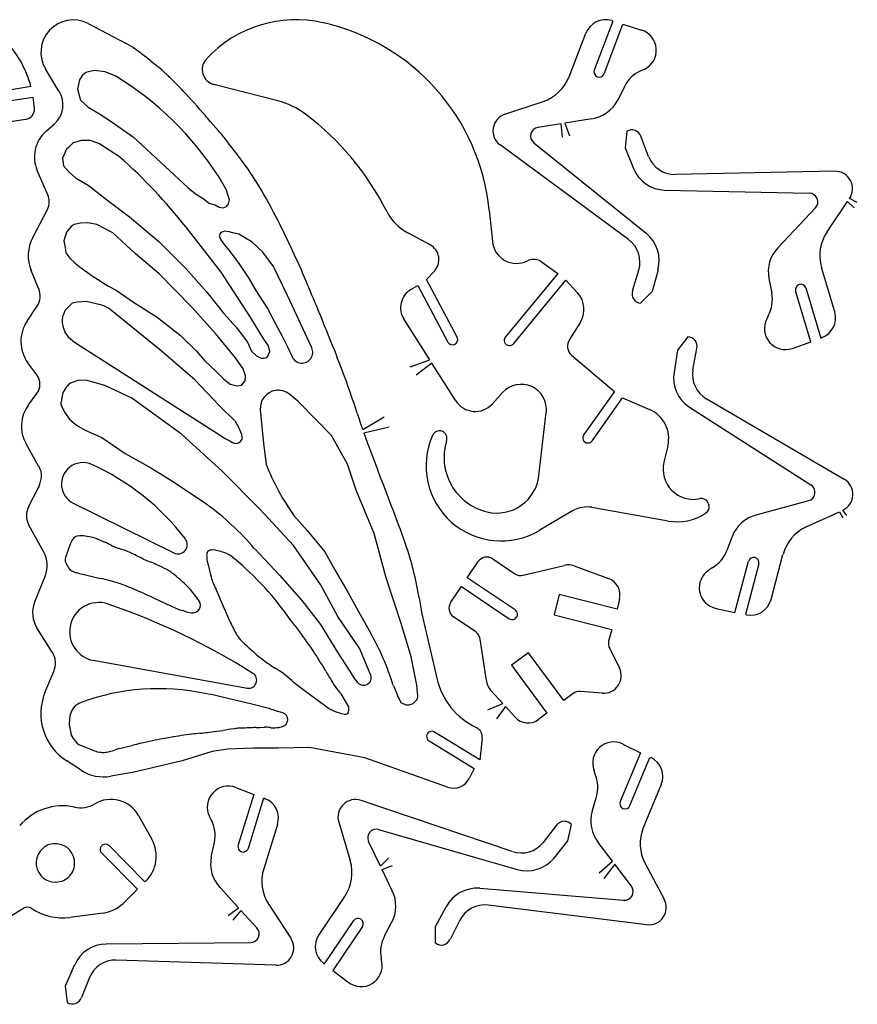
# Model space of a CAD drawing. Extents: x 277 to 555, y 173 to 336.
# Tile 3 of 3: x 419 to 555, y 173 to 333. Entities that reach past the tile are written whole.
import ezdxf

# ---------------------------------------------------------------- set-up
doc = ezdxf.new("R2010")
doc.units = 0
doc.header["$MEASUREMENT"] = 0
doc.layers.add('CYAN', color=4, linetype='CONTINUOUS')

msp = doc.modelspace()

# ---------------------------------------------------------------- linework, layer by layer
at = {"layer": 'CYAN', "color": 7}
for p, q in [((430, 331.96), (436.18, 328.73)), ((514.95, 332.36), (511.94, 324.43)), ((513.53, 323.8), (516.59, 331.85)), ((514.78, 332.42), (514.95, 332.36)), ((516.59, 331.85), (519.59, 330.89)), ((507.86, 323.35), (510.58, 330.38)), ((440.03, 326.01), (441.22, 325.05)), ((425.3, 321.03), (423.15, 324.54)), ((429.04, 323.52), (428.64, 322.84)), ((429.66, 324.03), (429.04, 323.52)), ((430.97, 324.37), (429.66, 324.03)), ((432.78, 324.14), (430.97, 324.37)), ((434.48, 323.41), (432.78, 324.14)), ((441.22, 325.05), (441.28, 324.99)), ((442.07, 324.37), (443.04, 323.41)), ((519.99, 324.54), (519.48, 324.31)), ((428.64, 322.84), (428.3, 321.31)), ((460.72, 319.44), (450.35, 322.1)), ((420.77, 321.76), (414.99, 320.8)), ((428.3, 321.31), (428.76, 319.55)), ((516.82, 321.76), (515.74, 319.55)), ((415.21, 319.16), (421.11, 320.06)), ((428.76, 319.55), (430, 318.42)), ((497.49, 317.29), (503.67, 319.33)), ((430, 318.42), (431.87, 317.34)), ((431.87, 317.34), (433.74, 316.1)), ((419.86, 316.44), (414.19, 315.53)), ((423.2, 314.51), (424.56, 315.7)), ((433.74, 316.1), (437.37, 313.55)), ((449.84, 316.04), (451.14, 314.57)), ((506.59, 315.74), (502.82, 315.13)), ((506.8, 313.56), (506.59, 315.74)), ((511.55, 316.55), (507.18, 315.84)), ((507.18, 315.84), (507.93, 313.78)), ((517.21, 314.51), (516.93, 311.85)), ((427.62, 312.64), (426.83, 311.9)), ((427.79, 312.7), (427.62, 312.64)), ((428.87, 313.04), (427.79, 312.7)), ((430.34, 313.04), (428.87, 313.04)), ((431.76, 312.53), (430.34, 313.04)), ((435.1, 310.37), (431.76, 312.53)), ((437.37, 313.55), (446.15, 305.44)), ((502.14, 312.64), (520.33, 298.02)), ((520.73, 310.43), (519.48, 313.72)), ((426.49, 311.62), (425.87, 310.15)), ((426.83, 311.9), (426.49, 311.62)), ((517.5, 297), (496.7, 312.3)), ((516.93, 311.85), (518.29, 308.5)), ((425.87, 310.15), (426.04, 308.9)), ((423.49, 304.25), (421.79, 308.16)), ((426.04, 308.9), (426.89, 307.94)), ((426.89, 307.94), (427.96, 306.97)), ((550.87, 308.05), (525.03, 307.54)), ((427.96, 306.97), (430, 305.78)), ((452.39, 304.99), (451.2, 307.09)), ((430, 305.78), (433.01, 303.46)), ((446.15, 305.44), (447.4, 304.37)), ((452.9, 303.4), (452.39, 304.99)), ((523.39, 304.99), (546.74, 304.48)), ((433.01, 303.46), (436.69, 300.68)), ((447.4, 304.37), (448.76, 303.57)), ((448.76, 303.57), (449.55, 302.89)), ((449.55, 302.89), (450.57, 302.61)), ((452.44, 302.33), (452.73, 302.78)), ((452.73, 302.78), (452.9, 303.4)), ((549.63, 298.25), (552.92, 303.13)), ((552.92, 303.13), (554.03, 302.13)), ((554.52, 302.99), (553.25, 303.63)), ((421.05, 297.34), (423.43, 301.87)), ((450.57, 302.61), (451.25, 302.21)), ((451.25, 302.21), (451.88, 302.1)), ((451.88, 302.1), (452.44, 302.33)), ((494.94, 301.76), (495.45, 296.66)), ((547.76, 302.1), (541.64, 295.64)), ((428.76, 299.66), (427.74, 299.44)), ((429.95, 299.72), (428.76, 299.66)), ((431.42, 299.44), (429.95, 299.72)), ((436.69, 300.68), (441.45, 296.66)), ((426.49, 298.19), (426.09, 296.77)), ((427.28, 299.1), (426.49, 298.19)), ((427.74, 299.44), (427.28, 299.1)), ((434.03, 298.08), (431.42, 299.44)), ((437.65, 294.73), (434.03, 298.08)), ((451.54, 291.73), (445.87, 298.98)), ((451.42, 298.02), (451.25, 297.62)), ((451.65, 298.19), (451.42, 298.02)), ((452.16, 298.36), (451.65, 298.19)), ((452.84, 298.25), (452.16, 298.36)), ((453.46, 298.08), (452.84, 298.25)), ((454.43, 297.85), (453.46, 298.08)), ((485.37, 296.15), (481.74, 298.08)), ((426.09, 296.77), (426.32, 295.7)), ((441.45, 296.66), (445.81, 292.3)), ((451.25, 297.62), (451.31, 297.34)), ((451.31, 297.34), (451.48, 296.94)), ((451.48, 296.94), (452.05, 296.21)), ((456.58, 296.55), (454.43, 297.85)), ((458.28, 294.96), (456.58, 296.55)), ((426.32, 295.7), (426.43, 294.85)), ((426.43, 294.85), (427.06, 294)), ((452.05, 296.21), (452.78, 295.3)), ((452.78, 295.3), (454.31, 293.26)), ((460.04, 292.64), (458.28, 294.96)), ((427.06, 294), (427.85, 293.2)), ((441.45, 291.5), (437.65, 294.73)), ((454.31, 293.26), (455.96, 290.77)), ((503.16, 293.54), (506.05, 291.5)), ((422.01, 289.07), (420.82, 291.96)), ((445.81, 292.3), (449.21, 288.5)), ((456.35, 284.31), (451.54, 291.73)), ((462.3, 287.93), (460.04, 292.64)), ((484.8, 290.54), (486.05, 291.84)), ((518.12, 288.67), (519.14, 292.01)), ((522.26, 292.07), (521.29, 288.61)), ((550.87, 285.27), (548.72, 292.47)), ((446.78, 286.06), (441.45, 291.5)), ((455.96, 290.77), (457.15, 288.73)), ((489.79, 281.08), (484.8, 290.54)), ((506.05, 291.5), (497.55, 281.25)), ((498.91, 280.17), (507.35, 290.43)), ((507.35, 290.43), (509.22, 288.39)), ((540.22, 290.71), (540.67, 288.33)), ((434.54, 288.78), (437.37, 286.86)), ((449.21, 288.5), (451.93, 285.1)), ((457.15, 288.73), (459.07, 285.84)), ((482.25, 288.9), (483.38, 289.58)), ((483.38, 289.58), (488.26, 280.4)), ((521.29, 288.61), (519.42, 286.69)), ((547.02, 280.45), (544.53, 288.67)), ((546.17, 289.18), (548.61, 281.02)), ((428.25, 286.86), (427.45, 286.69)), ((429.72, 286.97), (428.25, 286.86)), ((432.21, 286.35), (429.72, 286.97)), ((437.37, 286.86), (441.17, 284.42)), ((466.21, 279.49), (462.3, 287.93)), ((420.14, 283.8), (421.73, 286.18)), ((426.26, 285.44), (426.04, 284.93)), ((426.49, 285.78), (426.26, 285.5)), ((426.26, 285.5), (426.26, 285.44)), ((427.45, 286.69), (426.49, 285.78)), ((441.85, 278.98), (433.52, 285.72)), ((450.63, 281.76), (446.78, 286.06)), ((459.07, 285.84), (460.32, 283.34)), ((441.17, 284.42), (444.96, 281.47)), ((451.93, 285.1), (453.97, 282.83)), ((458.45, 280.85), (456.35, 284.31)), ((485.34, 277.51), (481.12, 284.14)), ((540.11, 284.65), (539.88, 284.14)), ((425.92, 283.06), (425.92, 282.95)), ((425.92, 282.95), (426.32, 281.87)), ((453.97, 282.83), (455.79, 280.4)), ((460.32, 283.34), (461.4, 281.36)), ((509.62, 283.46), (507.92, 280.79)), ((426.32, 281.87), (426.83, 281.19)), ((426.83, 281.19), (427.79, 280.4)), ((444.96, 281.47), (447.57, 278.92)), ((453.86, 277.85), (450.63, 281.76)), ((459.19, 279.77), (458.45, 280.85)), ((461.4, 281.36), (462.02, 280.17)), ((527.07, 281.25), (525.43, 279.09)), ((548.61, 281.02), (548.78, 281.13)), ((427.79, 280.4), (452.33, 264.76)), ((447.29, 274.28), (441.85, 278.98)), ((447.57, 278.92), (448.93, 277.34)), ((455.79, 280.4), (456.47, 278.92)), ((456.47, 278.92), (457.26, 278.19)), ((459.41, 278.87), (459.19, 279.77)), ((462.02, 280.17), (462.42, 279.43)), ((462.42, 279.43), (463.04, 278.02)), ((525.43, 279.09), (524.86, 275.52)), ((527.92, 275.92), (528.55, 279.38)), ((544.02, 279.38), (547.02, 280.45)), ((448.93, 277.34), (450.63, 275.75)), ((455.11, 276.09), (453.86, 277.85)), ((457.26, 278.19), (458, 277.79)), ((458, 277.79), (458.51, 277.79)), ((458.51, 277.79), (458.96, 277.9)), ((458.96, 277.9), (459.19, 278.36)), ((459.19, 278.36), (459.41, 278.87)), ((482.15, 276.38), (485.34, 277.51)), ((508.26, 278.3), (515.23, 272.41)), ((421.73, 275.07), (420.26, 277.05)), ((450.63, 275.75), (451.93, 274.45)), ((455.5, 274.96), (455.11, 276.09)), ((485.67, 276.99), (483.13, 275.03)), ((489.56, 270.88), (485.67, 276.99)), ((428.36, 274.16), (427.17, 273.77)), ((429.66, 274.22), (428.36, 274.16)), ((431.02, 273.88), (429.66, 274.22)), ((451.2, 270.14), (447.29, 274.28)), ((451.93, 274.45), (453.01, 273.6)), ((454.82, 273.43), (455.45, 274.11)), ((455.45, 274.11), (455.5, 274.96)), ((432.72, 273.37), (431.02, 273.88)), ((437.09, 271.33), (432.72, 273.37)), ((453.01, 273.6), (454.14, 273.31)), ((454.14, 273.31), (454.82, 273.43)), ((420.37, 270.25), (421.73, 272.07)), ((425.81, 271.67), (425.64, 270.71)), ((445.13, 265.49), (437.09, 271.33)), ((463.95, 270.82), (462.59, 271.95)), ((497.1, 272.24), (495.4, 270.37)), ((515.23, 272.41), (510.24, 265.44)), ((511.66, 264.47), (516.53, 271.39)), ((516.53, 271.39), (520.9, 269.46)), ((552.4, 258.18), (530.08, 271.22)), ((425.7, 270.08), (426.21, 269.06)), ((453.86, 267.53), (451.2, 270.14)), ((457.88, 269.46), (458.39, 263.96)), ((467.01, 267.7), (463.95, 270.82)), ((527.36, 269.86), (547.02, 257.28)), ((426.21, 269.06), (427, 267.93)), ((427, 267.93), (428.13, 266.97)), ((474.46, 266.25), (477.96, 268.32)), ((502.99, 258.81), (504.18, 269.01)), ((428.13, 266.97), (429.55, 266.12)), ((454.43, 266.57), (453.86, 267.53)), ((454.88, 265.44), (454.43, 266.57)), ((469.39, 265.27), (467.01, 267.7)), ((478.74, 266.62), (474.67, 265.64)), ((429.55, 266.12), (432.21, 264.93)), ((432.21, 264.93), (436.01, 262.38)), ((451.76, 259.43), (445.13, 265.49)), ((452.33, 264.76), (452.95, 264.42)), ((471.99, 260.62), (469.39, 265.27)), ((422.01, 260.34), (419.97, 263.91)), ((452.95, 264.42), (453.41, 264.13)), ((458.39, 263.96), (458.85, 260.62)), ((475.39, 263.62), (476.92, 259.66)), ((523.84, 263.57), (523.22, 260.96)), ((436.01, 262.38), (440.15, 260.05)), ((440.15, 260.05), (443.66, 257.9)), ((473.41, 256.43), (471.99, 260.62)), ((422.47, 258.98), (422.41, 259.49)), ((422.47, 258.47), (422.47, 258.98)), ((457.83, 253.37), (451.76, 259.43)), ((420.43, 253.82), (421.9, 256.65)), ((421.9, 256.65), (422.07, 256.99)), ((443.66, 257.9), (449.21, 254.16)), ((476.3, 249.4), (473.41, 256.43)), ((427.62, 254.33), (443.89, 246.28)), ((523.9, 251.44), (511.55, 253.65)), ((530.36, 254.33), (530.47, 254.05)), ((546.62, 254.73), (538.07, 252.4)), ((463.27, 247.47), (457.83, 253.37)), ((463.32, 252.35), (465.48, 249.91)), ((508.43, 253.08), (503.05, 249.91)), ((546.23, 250.48), (551.62, 252.94)), ((551.62, 252.94), (552.18, 251.93)), ((552.81, 252.34), (552.18, 253.2)), ((422.86, 246.4), (420.43, 250.76)), ((427.79, 248.83), (427.45, 248.38)), ((428.19, 249), (427.79, 248.83)), ((428.64, 249.06), (428.19, 249)), ((431.14, 248.66), (430.8, 248.78)), ((465.48, 249.91), (468.31, 246.45)), ((478.28, 242.26), (476.3, 249.4)), ((534.27, 248.95), (533.42, 246.68)), ((427.28, 248.04), (427.17, 247.81)), ((467.63, 241.18), (463.27, 247.47)), ((449.38, 246.57), (449.21, 246.17)), ((449.78, 246.74), (449.38, 246.57)), ((450.01, 246.74), (449.78, 246.74)), ((450.23, 246.79), (450.01, 246.74)), ((450.63, 246.74), (450.23, 246.79)), ((451.03, 246.62), (450.63, 246.74)), ((451.48, 246.51), (451.03, 246.62)), ((456.98, 246.96), (461, 242.66)), ((468.31, 246.45), (469.78, 243.79)), ((540.56, 238.75), (542.49, 246)), ((426.32, 245.32), (426.32, 244.92)), ((426.32, 244.92), (426.49, 244.47)), ((426.49, 244.47), (426.72, 244.07)), ((426.72, 244.07), (426.83, 243.85)), ((426.83, 243.85), (427, 243.62)), ((449.33, 244.7), (449.5, 244.13)), ((449.5, 244.13), (449.55, 243.9)), ((449.55, 243.9), (449.61, 243.62)), ((491.37, 242.26), (493.13, 244.87)), ((495.51, 245.32), (499.08, 242.88)), ((500.44, 242.66), (507.07, 244.24)), ((508.71, 244.19), (514.27, 242.15)), ((531.04, 243.85), (530.53, 243.51)), ((534.72, 236.65), (536.93, 244.92)), ((538.58, 244.53), (536.42, 236.31)), ((421.33, 238.24), (423.09, 242.6)), ((427, 243.62), (427.45, 243.34)), ((428.64, 242.94), (429.38, 242.77)), ((429.38, 242.77), (430.23, 242.54)), ((449.61, 243.62), (449.72, 243.22)), ((461, 242.66), (464.63, 238.58)), ((469.78, 243.79), (472.05, 239.94)), ((480.72, 234.67), (478.28, 242.26)), ((499.14, 237.05), (491.37, 242.26)), ((446.61, 240.33), (445.93, 241.01)), ((470.41, 235.97), (467.63, 241.18)), ((488.71, 238.29), (490.47, 240.84)), ((490.47, 240.84), (498.17, 235.63)), ((447.97, 238.52), (446.61, 240.33)), ((450.63, 240.56), (452.05, 237.27)), ((472.05, 239.94), (474.03, 236.31)), ((506.28, 239.54), (505.43, 236.25)), ((515.63, 237.16), (506.28, 239.54)), ((443.49, 237.67), (444.68, 237.1)), ((464.63, 238.58), (467.63, 234.67)), ((483.61, 239.03), (483.95, 237.05)), ((516.02, 238.8), (515.63, 237.16)), ((444.68, 237.1), (444.85, 237.05)), ((444.85, 237.05), (445.08, 236.99)), ((445.08, 236.99), (445.47, 236.93)), ((445.47, 236.93), (445.87, 236.76)), ((445.87, 236.76), (446.72, 236.59)), ((452.05, 237.27), (452.39, 236.42)), ((452.39, 236.42), (452.9, 235.29)), ((473.98, 230.76), (470.41, 235.97)), ((474.03, 236.31), (475.73, 233.36)), ((492.79, 233.48), (489.16, 235.91)), ((505.43, 236.25), (514.78, 233.87)), ((531.66, 237.27), (534.72, 236.65)), ((536.42, 236.31), (536.59, 236.25)), ((467.63, 234.67), (470.41, 230.13)), ((482.31, 229.45), (480.72, 234.67)), ((484.18, 235.69), (486.44, 226)), ((424.22, 230.19), (421.73, 234.16)), ((514.78, 233.87), (514.27, 232)), ((494.49, 225.6), (493.47, 232.34)), ((470.41, 230.13), (472.33, 227.19)), ((475.39, 227.36), (473.98, 230.76)), ((501.29, 230.08), (498.57, 228.09)), ((507.01, 222.37), (501.29, 230.08)), ((514.44, 230.81), (516.02, 227.64)), ((430.85, 228.89), (455.79, 224.41)), ((483.21, 224.86), (482.31, 229.45)), ((498.57, 228.09), (504.29, 220.33)), ((423.03, 223.67), (424.45, 227.07)), ((472.33, 227.19), (472.84, 226.34)), ((472.84, 226.34), (473.18, 225.83)), ((475.68, 226.73), (475.39, 227.36)), ((464.12, 224.69), (465.19, 223.9)), ((473.18, 225.83), (473.64, 225.32)), ((479.42, 224.81), (480.1, 223.22)), ((483.33, 223.56), (483.21, 224.86)), ((452.44, 222.77), (450.86, 223.16)), ((465.19, 223.9), (467.06, 222.54)), ((472.05, 221.63), (470.97, 223.45)), ((480.1, 223.22), (480.61, 222.09)), ((483.38, 223.28), (483.33, 223.56)), ((497.15, 221.89), (495.17, 224.07)), ((508.54, 223.5), (507.01, 222.37)), ((513.25, 223.56), (509.68, 223.84)), ((456.75, 221.75), (452.44, 222.77)), ((459.24, 221.12), (456.75, 221.75)), ((467.06, 222.54), (467.91, 221.92)), ((472.22, 221.35), (472.05, 221.63)), ((480.61, 222.09), (481.46, 221.69)), ((481.46, 221.69), (481.97, 221.69)), ((481.97, 221.69), (482.65, 221.92)), ((482.65, 221.92), (483.04, 222.31)), ((494.72, 220.86), (497.15, 221.89)), ((459.36, 221.12), (459.24, 221.12)), ((459.58, 221.01), (459.36, 221.12)), ((461.51, 220.39), (460.77, 220.61)), ((469.67, 220.78), (470.01, 220.61)), ((470.69, 220.39), (470.92, 220.27)), ((470.92, 220.27), (471.31, 220.22)), ((471.77, 220.16), (472.05, 220.27)), ((472.05, 220.27), (472.16, 220.44)), ((472.16, 220.44), (472.22, 220.9)), ((472.22, 220.9), (472.22, 221.35)), ((497.58, 221.42), (496.1, 219.41)), ((499.14, 219.71), (497.58, 221.42)), ((504.29, 220.33), (502.93, 219.31)), ((427, 218.23), (427.28, 216.76)), ((427.28, 216.76), (427.57, 216.25)), ((449.33, 217.21), (450.35, 217.38)), ((450.35, 217.38), (451.82, 217.55)), ((457.2, 218.01), (457.88, 218.01)), ((457.88, 218.01), (458.56, 218.06)), ((460.26, 217.95), (460.49, 218.01)), ((460.49, 218.01), (460.89, 218.01)), ((460.89, 218.01), (461.45, 218.18)), ((493.41, 212.79), (486.1, 217.27)), ((427.57, 216.25), (428.13, 215.57)), ((428.64, 215.23), (429.61, 214.83)), ((485.2, 215.85), (492.51, 211.38)), ((493.81, 216.31), (493.41, 212.79)), ((516.59, 215.34), (519.42, 213.93)), ((431.48, 214.1), (431.93, 214.04)), ((435.1, 214.61), (436.63, 215)), ((436.63, 215), (437.2, 215.12)), ((450.12, 214.15), (445.25, 212.62)), ((452.61, 214.49), (450.12, 214.15)), ((456.75, 214.66), (452.61, 214.49)), ((460.83, 214.66), (456.75, 214.66)), ((465.87, 214.78), (460.83, 214.66)), ((474.83, 213.13), (465.87, 214.78)), ((519.42, 213.93), (516.14, 206.05)), ((428.87, 211.09), (426.55, 212.62)), ((445.25, 212.62), (440.43, 211.49)), ((488.2, 208.37), (474.83, 213.13)), ((517.72, 205.37), (520.95, 213.19)), ((520.95, 213.19), (521.12, 213.13)), ((437.2, 210.75), (433.69, 210.13)), ((440.43, 211.49), (437.2, 210.75)), ((492.51, 211.38), (491.71, 209.79)), ((512.11, 210.47), (511.94, 211.04)), ((522.77, 208.77), (519.88, 201.8)), ((453.92, 208.32), (456.86, 207.18)), ((456.86, 207.18), (454.31, 199.02)), ((455.96, 198.51), (458.45, 206.62)), ((458.45, 206.62), (458.68, 206.5)), ((498.68, 197.95), (474.2, 206.22)), ((511.6, 204.46), (512.28, 206.79)), ((438.16, 203.78), (440.32, 199.93)), ((449.95, 203.1), (449.67, 203.61)), ((470.58, 202.71), (472.45, 196.47)), ((460.66, 202.31), (458.45, 195.17)), ((477.04, 201.52), (499.48, 195.06)), ((505.82, 202.2), (503.67, 199.42)), ((507.69, 199.65), (508.26, 202.31)), ((449.95, 197.04), (450.46, 199.42)), ((477.32, 195.6), (475.39, 199.59)), ((505.43, 196.87), (507.69, 199.65)), ((514.89, 196.37), (512.57, 199.42)), ((432.21, 197.66), (437.99, 191.83)), ((439.18, 193.02), (433.46, 198.85)), ((478.7, 196.92), (477.32, 195.6)), ((512.71, 194.52), (514.89, 196.37)), ((520.16, 196.02), (523.28, 190.24)), ((477.59, 195.03), (479.28, 195.7)), ((479.25, 191.6), (477.59, 195.03)), ((515.26, 195.88), (513.51, 193.57)), ((517.95, 192.34), (515.26, 195.88)), ((439.35, 193.13), (439.18, 193.02)), ((437.99, 191.83), (435.67, 189.56)), ((454.34, 188.85), (451.37, 192.11)), ((493.41, 192), (516.7, 190.07)), ((471.54, 190.69), (467.35, 184.46)), ((452.69, 187.59), (454.34, 188.85)), ((454.75, 188.41), (453.43, 186.82)), ((457.32, 185.59), (454.75, 188.41)), ((459.24, 189.39), (462.81, 183.95)), ((486.27, 185.82), (487.97, 188.99)), ((520.44, 186.1), (494.77, 189.28)), ((432.44, 187.97), (427.06, 187.29)), ((468.25, 179.76), (473.01, 186.78)), ((490.18, 186.84), (488.6, 183.72)), ((474.43, 185.82), (469.61, 178.68)), ((478, 184.29), (479.13, 186.44)), ((486.27, 183.1), (486.27, 185.82)), ((432.95, 182.99), (456.3, 183.21)), ((460.38, 179.53), (434.54, 180.38)), ((477.55, 180.1), (477.43, 180.66)), ((426.38, 176.19), (427.79, 179.53)), ((468.14, 179.87), (468.25, 179.76)), ((469.61, 178.68), (472.11, 176.81)), ((430.23, 177.55), (428.93, 174.32)), ((426.66, 173.52), (426.38, 176.19))]:
    msp.add_line(p, q, dxfattribs=at)
for centre, radius, start, end in [((427.61, 327.3), 5.24, 62.8068, 211.7381), ((463.68, 312.76), 19.81, 77.1534, 137.1244), ((460.44, 298.24), 34.69, 5.8179, 77.2628), ((513.76, 329.19), 3.39, 72.4575, 159.4271), ((518.58, 327.64), 3.41, 294.5605, 72.5922), ((403.83, 317.17), 17.55, 15.176, 44.495), ((426.77, 311.79), 19.38, 55.8343, 60.9507), ((398.5, 274.84), 65.88, 51.9914, 53.5389), ((422.14, 303.62), 28.66, 51.3825, 53.8068), ((450.98, 324.52), 2.5, 136.6463, 255.4517), ((409.38, 283.57), 52.28, 51.29, 52.3956), ((512.75, 324.14), 0.853, 160.3244, 336.7801), ((521.86, 319.16), 5.68, 114.8084, 152.7009), ((407.61, 279.16), 51.77, 32.6468, 58.729), ((385.35, 263.34), 83.28, 43.8421, 46.1579), ((501.51, 325.78), 6.8, 288.5337, 339.0957), ((421.79, 318.8), 4.16, 311.889, 32.3631), ((292.04, 179.4), 208.77, 41.2549, 42.7195), ((403.77, 317.01), 17.61, 3.8449, 9.9775), ((457.59, 307.21), 12.63, 52.9683, 75.6554), ((510.67, 322.2), 5.72, 278.7947, 332.427), ((419.63, 318.13), 1.71, 277.8548, 2.1714), ((437.92, 281.09), 45.32, 26.7299, 53.0024), ((498.4, 314.59), 2.85, 108.6119, 233.3091), ((349.53, 233.32), 130.02, 39.513, 40.0981), ((426.88, 310.36), 5.55, 131.5436, 203.2905), ((414.13, 282.84), 48.75, 38.1938, 40.6075), ((503.05, 313.73), 1.42, 99.3381, 230.1517), ((518.03, 313.2), 1.54, 19.587, 121.8329), ((318.72, 209.04), 169.37, 36.558, 37.8578), ((376.79, 244.47), 88, 38.2792, 48.4979), ((412.94, 278.37), 52.39, 31.4044, 37.027), ((524.94, 312.06), 4.52, 201.1192, 271.1534), ((523.52, 310.64), 5.65, 202.2312, 268.6437), ((550.93, 305.23), 2.82, 325.5624, 91.0391), ((386.26, 262.71), 83.32, 26.5867, 31.0348), ((546.73, 303.07), 1.41, 316.5163, 89.8809), ((420.94, 303.12), 2.79, 333.3723, 23.8999), ((485.4, 305.02), 7.84, 206.8247, 242.2123), ((300.81, 219.74), 178.97, 24.893, 26.6457), ((516.77, 293.58), 5.69, 344.6285, 51.2563), ((555.24, 294.41), 6.8, 145.6078, 196.5623), ((426.6, 294.41), 6.28, 152.184, 202.994), ((499.36, 297.06), 3.93, 185.8031, 296.5753), ((514.77, 293.34), 4.57, 343.1455, 53.3333), ((313.38, 225.22), 165.27, 23.1728, 25.0021), ((484.06, 293.74), 2.74, 316.3837, 61.5615), ((545.77, 291.78), 5.66, 136.997, 190.9383), ((502.14, 291.5), 2.28, 63.4349, 116.5651), ((455.42, 327.64), 44.11, 231.3217, 241.7475), ((4.14, 94.72), 500.9, 21.8552, 22.9771), ((419.29, 287.87), 2.97, 325.1347, 23.6666), ((484.01, 285.96), 3.42, 120.9547, 212.2603), ((519.59, 288.22), 1.54, 162.9293, 263.6919), ((545.36, 288.89), 0.861, 19.6016, 194.8814), ((506.28, 285.67), 4.01, 326.5127, 42.6875), ((535.12, 287.3), 5.65, 331.9968, 10.5109), ((431.44, 283.05), 3.39, 52.1193, 76.7607), ((547.64, 284.31), 3.37, 289.6453, 16.5984), ((424.96, 280.51), 5.83, 145.6521, 216.2736), ((428.64, 283.83), 2.83, 157.1794, 195.8841), ((542.87, 282.56), 3.38, 152.2411, 289.7433), ((300.4, 211.95), 182.3, 20.4652, 22.3206), ((489, 280.79), 0.84, 208.2859, 19.6391), ((498.22, 280.69), 0.868, 140.1653, 323.0997), ((509.5, 279.74), 1.9, 146.3551, 229.1753), ((527.07, 279.73), 1.52, 346.7349, 89.7327), ((464.63, 278.75), 1.75, 204.9048, 24.9048), ((245.56, 192.9), 240.36, 18.4313, 20.1488), ((532.4, 275.13), 4.55, 169.9346, 239.265), ((419.69, 273.57), 2.53, 323.6428, 36.3572), ((530.43, 274.59), 5.64, 170.4801, 237.0189), ((429.19, 270.96), 3.46, 125.8363, 168.2249), ((460.79, 269.7), 2.91, 99.1949, 184.7672), ((460.75, 269.69), 2.91, 50.8344, 98.4131), ((500.11, 269.46), 4.1, 353.694, 137.28), ((424.96, 266.78), 5.75, 142.8849, 209.9624), ((426.77, 270.5), 1.15, 169.4244, 200.9645), ((492.67, 272.86), 3.69, 212.4971, 317.5155), ((518.86, 264.76), 5.13, 346.5782, 66.5519), ((610.48, 313.05), 143.85, 197.8776, 198.9876), ((453.92, 265.04), 1.04, 240.6275, 22.3654), ((610.48, 313.05), 143.85, 199.2428, 200.0976), ((496.86, 260.35), 12.14, 156.0893, 300.6669), ((486.89, 264.82), 1.21, 340.6996, 158.1884), ((510.93, 264.92), 0.857, 143.1533, 328.4153), ((496.64, 261.71), 9.02, 162.5198, 256.9699), ((416.57, 257.28), 6.24, 20.7074, 29.3264), ((429.15, 257.42), 3.45, 128.6197, 243.6907), ((429.18, 257.45), 3.44, 64.9954, 129.2546), ((414.25, 224.41), 39.69, 37.4643, 65.636), ((491.77, 273.09), 35.2, 200.7398, 216.0955), ((527.98, 259.83), 4.89, 166.6543, 282.7922), ((416.17, 259.69), 6.41, 341.1363, 349.0009), ((-905.18, -267), 1479.04, 20.61782, 20.85959), ((496.18, 259.59), 6.86, 256.7485, 353.4432), ((550.99, 255.75), 2.82, 294.9926, 59.8023), ((399.63, 263.45), 23.35, 343.9522, 345.5376), ((546.28, 256.09), 1.4, 284.056, 58.2603), ((529.28, 253.94), 1.15, 19.9807, 101.0675), ((423.2, 252.29), 3.17, 151.1443, 208.8557), ((421.39, 216.36), 46.93, 40.6939, 53.6446), ((-323.71, -49.76), 858.33, 20.28129, 20.71339), ((510.76, 249.12), 4.6, 80.1626, 120.4471), ((529.39, 253.69), 1.14, 303.506, 18.136), ((525.36, 259.6), 8.29, 259.8424, 304.2022), ((539.6, 246.91), 5.7, 105.5714, 159.0611), ((549.07, 244.31), 6.79, 114.6941, 165.5523), ((428.66, 242.03), 7.03, 82.7179, 90.1294), ((424.88, 219.77), 29.61, 78.469, 80.9213), ((423.25, 228.78), 21.39, 66.3936, 68.3667), ((462.25, 234.05), 37.69, 159.5128, 160.521), ((436.69, 243.68), 10.38, 156.5139, 159.8833), ((438.27, 242.76), 12.19, 152.5416, 154.3283), ((415.17, 209.1), 42.66, 65.706, 67.0353), ((417.4, 212.13), 39, 65.2175, 66.8575), ((441.1, 262.5), 16.68, 243.8308, 246.6189), ((437.56, 255), 8.4, 248.5073, 254.6228), ((444.56, 247.63), 1.51, 243.542, 37.4127), ((429.77, 230.04), 54.58, 9.4811, 18.9413), ((418.95, 244.26), 4.46, 338.162, 28.6711), ((433.12, 243.63), 7.01, 159.7458, 166.0488), ((453.81, 238.19), 28.37, 162.7034, 163.8981), ((432.82, 238.24), 9.02, 67.3137, 73.8062), ((415.87, 201.7), 49.3, 64.438, 65.5282), ((415.22, 198.34), 52.61, 64.2192, 65.3786), ((421.4, 211.31), 38.24, 62.7705, 64.0994), ((451.37, 245.89), 2.17, 172.5041, 187.4959), ((455.22, 245.89), 6.01, 182.7674, 191.4826), ((448, 235.41), 11.63, 66.9478, 72.6024), ((450.7, 242.37), 4.18, 54.5048, 63.5677), ((451.59, 243.28), 2.93, 44.2152, 58.4652), ((494.55, 243.9), 1.71, 55.7843, 145.7843), ((528.16, 248.68), 5.62, 300.7631, 339.1763), ((537.75, 244.69), 0.846, 348.7459, 164.1132), ((452, 272.74), 30.39, 244.46, 245.9897), ((443.98, 255.02), 10.94, 246.5998, 249.7974), ((424.82, 208.76), 39.15, 65.2206, 66.8544), ((430.81, 220.72), 25.78, 62.4025, 66.1776), ((423.55, 208.59), 47.51, 34.2735, 50.6293), ((507.8, 241.52), 2.82, 71.048, 105.0022), ((431.05, 251.51), 8.93, 246.2399, 250.1572), ((430.84, 252.24), 9.55, 252.8069, 256.6828), ((438.61, 275.58), 34.08, 255.7618, 258.7895), ((440.39, 238.74), 5.37, 55.5433, 63.9438), ((438.86, 236.75), 7.88, 49.7752, 54.4749), ((414.87, 207.64), 45.6, 48.414, 50.3834), ((469.22, 247.24), 19.9, 191.6316, 195.1534), ((500.02, 244.3), 1.69, 236.5112, 284.5642), ((532.34, 240.62), 3.41, 122.1063, 258.5034), ((425.93, 214.55), 28.26, 74.3053, 77.6222), ((429.04, 222.77), 19.52, 70.6613, 76.5596), ((418.78, 196.47), 47.73, 65.7437, 69.496), ((396.11, 188.15), 72.64, 46.6941, 47.5481), ((457.77, 244.59), 8.17, 198.2691, 203.8059), ((482.88, 255.89), 35.71, 204.1243, 205.426), ((513.29, 239.5), 2.82, 345.6413, 69.7957), ((361.87, 68.93), 187.4, 65.0242, 65.9003), ((425.53, 236.59), 4.51, 158.507, 212.5989), ((431.75, 233.53), 4.72, 71.7252, 169.5761), ((396.4, 130.85), 113.31, 57.8507, 71.0293), ((514, 396.1), 173.41, 245.1036, 246.0085), ((446.96, 237.8), 1.23, 258.7756, 35.4139), ((490.13, 237.33), 1.71, 145.7843, 235.7843), ((537.26, 239.59), 3.4, 258.6537, 345.6509), ((602.72, 256.14), 120.3, 189.134, 189.7907), ((498.65, 236.37), 0.88, 237.3094, 324.2592), ((498.69, 236.34), 0.833, 324.1735, 57.3951), ((431.7, 233.48), 4.67, 168.8906, 259.5731), ((478.98, 247.45), 28.77, 204.9951, 209.4371), ((446.5, 221.07), 21.69, 35.6461, 41.19), ((459.02, 236.03), 5.78, 208.0557, 217.4148), ((389.32, 178.4), 93.03, 33.7466, 36.4774), ((435.43, 210.94), 46.12, 17.4931, 29.0872), ((491.78, 232.1), 1.71, 8.1934, 53.7341), ((458.57, 235.74), 5.25, 217.8963, 224.4755), ((474.15, 251.38), 27.33, 224.9932, 228.1031), ((515.91, 231.63), 1.68, 167.1906, 209.0696), ((421.34, 228.41), 3.39, 336.725, 31.5943), ((500.39, 279.55), 65.82, 227.4754, 229.2575), ((478.55, 256.16), 33.87, 231.4305, 233.9616), ((418.43, 198.36), 57.73, 29.8902, 33.3248), ((469.73, 243.28), 18.27, 232.5567, 239.2144), ((456.02, 225.68), 1.29, 259.4704, 58.8207), ((452.56, 214.49), 15.25, 51.6545, 59.1609), ((445.54, 206.1), 26.19, 47.3826, 50.9872), ((505.89, 248.37), 43.02, 209.5862, 213.4834), ((474.6, 226.11), 1.25, 219.4798, 30.0759), ((513.48, 226.42), 2.83, 325.2323, 25.6199), ((470.98, 234.15), 11.69, 228.6706, 234.0097), ((498.01, 228.71), 11.88, 193.1845, 244.2341), ((497.32, 225.94), 2.85, 186.898, 221.027), ((513.47, 226.34), 2.78, 265.4032, 326.7038), ((431.36, 220.24), 9.01, 157.5635, 237.7125), ((441.4, 187.69), 36.61, 78.0399, 110.0166), ((446.44, 204.18), 19.49, 76.9005, 82.4899), ((477.95, 230.08), 9.62, 214.4265, 223.5555), ((482.26, 223.13), 1.13, 313.7818, 7.3381), ((509.57, 222.15), 1.7, 86.3571, 127.0414), ((429.85, 219.45), 2.81, 110.4579, 173.5988), ((480.27, 237.56), 19.93, 231.6929, 235.5384), ((491.11, 313.6), 97.81, 251.1976, 251.9325), ((461.17, 219.29), 1.15, 284.3074, 72.755), ((471.97, 226.23), 5.92, 239.7515, 247.1184), ((477.15, 240.9), 21.51, 250.6102, 252.5199), ((471.69, 221.41), 1.25, 252.3542, 273.3958), ((435.16, 218.39), 8.22, 170.3886, 178.7307), ((435.05, 219.75), 8.19, 188.2567, 190.6681), ((501.25, 221.57), 2.82, 221.4642, 306.6068), ((455.52, 144.85), 72.61, 96.9179, 98.2714), ((460.59, 107.84), 109.96, 96.471, 97.2145), ((442.45, 280.28), 63.44, 275.1963, 276.2249), ((474.81, 46.3), 172.79, 97.0587, 97.6461), ((457.87, 194.09), 24.07, 98.642, 100.2827), ((454.57, 204.63), 13.26, 88.6536, 91.3464), ((465.77, 18.54), 199.65, 92.4589, 93.1265), ((458.61, 211.49), 6.57, 82.461, 90.3863), ((460.2, 222.6), 4.65, 261.0061, 270.8227), ((485.64, 216.57), 0.841, 56.3403, 238.4212), ((492.12, 216.47), 1.7, 354.5377, 64.5399), ((428.99, 216.3), 1.13, 220.5292, 252.0907), ((457.57, 139.7), 78.12, 104.1269, 105.1148), ((472.2, 56.67), 162.32, 101.2865, 101.9808), ((463.8, 107.06), 111.28, 101.2573, 102.1214), ((454.39, 149.22), 68.1, 99.3093, 100.4223), ((456.03, 145.76), 71.78, 98.7745, 100.1501), ((515.09, 212.31), 3.39, 63.6401, 202.0105), ((435.61, 227.59), 14.09, 244.7911, 249.5416), ((434.67, 224.29), 10.68, 248.0862, 252.6061), ((432.56, 217.44), 3.46, 259.4679, 271.7347), ((432.18, 218.18), 4.23, 276.587, 287.6025), ((429.04, 233.76), 20.1, 282.704, 285.3685), ((439.08, 200.39), 14.77, 105.6072, 108.5983), ((519.65, 210.09), 3.39, 337.1452, 64.1299), ((432.53, 216.88), 6.85, 237.6659, 279.7142), ((506.84, 208.38), 5.67, 343.6649, 21.6202), ((489.17, 211.04), 2.84, 250.0447, 333.8765), ((452.72, 205.13), 3.41, 69.3375, 206.4596), ((428.79, 209.56), 4.53, 257.2719, 300.3688), ((433.72, 201.3), 5.09, 29.2246, 121.1981), ((457.42, 203.34), 3.4, 342.2733, 68.3525), ((473.31, 203.51), 2.85, 71.742, 196.4393), ((516.93, 205.71), 0.863, 156.8014, 336.8014), ((425.88, 196.26), 9.09, 77.8172, 139.728), ((517.04, 202.89), 5.66, 163.8469, 217.7809), ((444.85, 200.52), 5.72, 348.9148, 26.8515), ((507.09, 201.29), 1.55, 40.9742, 144.3518), ((476.66, 200.18), 1.39, 74.1781, 204.8974), ((526.17, 199.21), 6.8, 157.6275, 207.9852), ((424.73, 196.13), 3.09, 7.386, 97.386), ((435.39, 197.16), 5.65, 314.539, 29.3345), ((500.12, 202.26), 4.55, 251.5738, 321.3462), ((424.74, 196.1), 3.14, 142.6628, 186.5847), ((424.69, 196.14), 3.08, 96.4998, 142.6559), ((432.82, 198.27), 0.862, 42.3053, 225.0302), ((455.13, 198.73), 0.861, 160.3984, 345.1186), ((424.74, 196.08), 3.09, 277.315, 8.3561), ((455.5, 195.97), 5.66, 169.0617, 223.003), ((465.93, 194.53), 6.8, 325.6078, 16.5623), ((501.07, 200.5), 5.67, 253.6852, 320.2132), ((424.73, 196.13), 3.14, 187.2532, 277.2532), ((464.91, 193.11), 6.78, 162.34, 213.2906), ((474.15, 189.13), 5.67, 331.6663, 25.8156), ((492.99, 186.34), 5.67, 85.6679, 152.1369), ((516.82, 191.48), 1.42, 265.4672, 36.9112), ((520.77, 188.92), 2.83, 263.37, 27.8131), ((365.46, 275.18), 101.96, 261.3711, 302.0571), ((420.2, 187.8), 1.15, 57.0948, 122.9052), ((425.88, 196.24), 9.03, 235.9212, 277.4817), ((431.66, 193.65), 5.73, 277.8466, 314.4765), ((494.21, 184.8), 4.51, 82.7986, 153.1259), ((473.7, 186.27), 0.857, 328.4153, 143.1533), ((456.29, 184.62), 1.41, 270.1191, 43.4837), ((460.48, 182.35), 2.82, 267.822, 34.4437), ((470.18, 182.59), 3.4, 146.5286, 233.0836), ((483.05, 181.64), 5.7, 152.3283, 189.9104), ((487.18, 184.35), 1.54, 233.8792, 336.1575), ((433.01, 177.32), 5.66, 90.6079, 157.0623), ((434.41, 175.89), 4.49, 88.3148, 158.3666), ((474.21, 179.48), 3.4, 231.7529, 10.5251), ((427.47, 174.83), 1.54, 238.1671, 340.413)]:
    msp.add_arc(centre, radius, start, end, dxfattribs=at)

doc.saveas('drawing.dxf')
